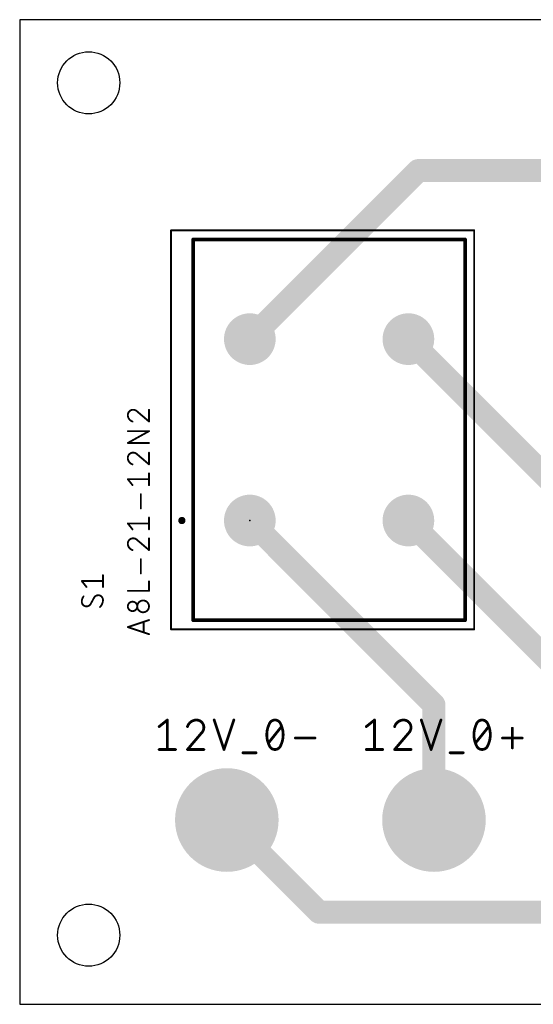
# Model space of a CAD drawing. Extents: x 0 to 67.3, y 0 to 54.3.
# Tile 1 of 3: x 0 to 28.3, y 0 to 54.3. Entities that reach past the tile are written whole.
import ezdxf

# ---------------------------------------------------------------- set-up
doc = ezdxf.new("R2010")
doc.units = 0
for name, color, linetype in [('1', 12, 'CONTINUOUS'), ('17', 110, 'CONTINUOUS'), ('18', 110, 'CONTINUOUS'), ('20', 31, 'CONTINUOUS'), ('21', 253, 'CONTINUOUS'), ('23', 53, 'CONTINUOUS'), ('25', 253, 'CONTINUOUS'), ('27', 253, 'CONTINUOUS'), ('51', 253, 'CONTINUOUS')]:
    doc.layers.add(name, color=color, linetype=linetype)

# ---------------------------------------------------------------- blocks, each defined once
blk = doc.blocks.new('ROUNDP')
at = {"const_width": 0.5}
blk.add_lwpolyline([(0, -0.25, 1), (0, 0.25, 1), (0, -0.25)], format="xyb", dxfattribs=at)
blk = doc.blocks.new('ROUNDV')
at = {"const_width": 0.5}
blk.add_lwpolyline([(0, -0.25, 1), (0, 0.25, 1), (0, -0.25)], format="xyb", dxfattribs=at)

msp = doc.modelspace()

# ---------------------------------------------------------------- linework, layer by layer
at = {"layer": '1', "const_width": 1.27}
for points in [[(12.7, 36.67), (21.99, 45.96)], [(21.99, 45.96), (32.58, 45.96)], [(21.45, 36.67), (31.21, 26.91)], [(12.7, 26.67), (22.86, 16.51)], [(36.83, 11.29), (21.45, 26.67)], [(22.86, 16.51), (22.86, 10.16)], [(16.51, 5.08), (11.43, 10.16)], [(43.18, 5.08), (16.51, 5.08)]]:
    msp.add_lwpolyline(points, dxfattribs=at)
at = {"layer": '1', "const_width": 0.635}
for points in [[(21.99, 46.2775, 1), (21.99, 45.6425)], [(22.2145, 45.7355, 1), (21.7655, 46.1845)], [(12.4755, 36.8945, 1), (12.9245, 36.4455)], [(21.6745, 36.8945, 1), (21.2255, 36.4455)], [(12.9245, 26.8945, 1), (12.4755, 26.4455)], [(21.6745, 26.8945, 1), (21.2255, 26.4455)], [(23.1775, 16.51, 1), (22.5425, 16.51)], [(22.6355, 16.2855, 1), (23.0845, 16.7345)], [(11.6545, 10.3845, 1), (11.2055, 9.9355)], [(22.5425, 10.16, 1), (23.1775, 10.16)], [(16.51, 5.3975, 1), (16.51, 4.7625)], [(16.2855, 4.8555, 1), (16.7345, 5.3045)]]:
    msp.add_lwpolyline(points, format="xyb", dxfattribs=at)
at = {"layer": '20'}
for p, q in [((67.29, 54.28), (0, 54.28)), ((0, 54.28), (0, 0)), ((0, 0), (67.29, 0))]:
    msp.add_line(p, q, dxfattribs=at)
for centre in [(3.81, 50.8), (3.81, 3.81)]:
    msp.add_circle(centre, 1.7145, dxfattribs=at)
at = {"layer": '21', "const_width": 0.1}
for points in [[(9.575, 21.17), (9.575, 42.17)], [(9.575, 42.17), (24.575, 42.17)], [(24.575, 42.17), (24.575, 21.17)], [(24.575, 21.17), (9.575, 21.17)]]:
    msp.add_lwpolyline(points, dxfattribs=at)
at = {"layer": '21'}
for points, const_width in [([(9.6, 42.17, 1), (9.55, 42.17)], 0.05), ([(9.575, 42.195, 1), (9.575, 42.145)], 0.05), ([(24.6, 42.17, 1), (24.55, 42.17)], 0.05), ([(24.575, 42.145, 1), (24.575, 42.195)], 0.05), ([(8.95, 26.77, 1), (8.95, 26.57)], 0.2), ([(8.95, 26.57, 1), (8.95, 26.77)], 0.2), ([(8.95, 26.82, 1), (8.95, 26.72)], 0.1), ([(8.95, 26.62, 1), (8.95, 26.52)], 0.1), ([(8.95, 26.72, 1), (8.95, 26.82)], 0.1), ([(8.95, 26.52, 1), (8.95, 26.62)], 0.1), ([(9.575, 21.195, 1), (9.575, 21.145)], 0.05), ([(9.55, 21.17, 1), (9.6, 21.17)], 0.05), ([(24.55, 21.17, 1), (24.6, 21.17)], 0.05), ([(24.575, 21.145, 1), (24.575, 21.195)], 0.05)]:
    msp.add_lwpolyline(points, format="xyb", dxfattribs=dict(at, const_width=const_width))
at = {"layer": '23'}
msp.add_point((12.7, 26.67), dxfattribs=at)
at = {"layer": '25'}
for points, const_width in [([(3.6874, 23.0079), (3.4278, 23.3324)], 0.1016), ([(3.4278, 23.3324), (4.5962, 23.3324)], 0.1016), ([(4.5962, 23.0079), (4.5962, 23.657)], 0.1016), ([(4.1094, 22.4223), (3.9146, 22.0653)], 0.1016), ([(7.6962, 15.3106), (8.1478, 15.6718)], 0.1524), ([(8.1478, 15.6718), (8.1478, 14.0462)], 0.1524), ([(10.7321, 15.6718), (11.274, 14.0462)], 0.1524), ([(11.274, 14.0462), (11.8159, 15.6718)], 0.1524), ([(19.1262, 15.3106), (19.5778, 15.6718)], 0.1524), ([(19.5778, 15.6718), (19.5778, 14.0462)], 0.1524), ([(22.1621, 15.6718), (22.704, 14.0462)], 0.1524), ([(22.704, 14.0462), (23.2459, 15.6718)], 0.1524), ([(13.7264, 14.4074), (14.4489, 15.3106)], 0.1524), ([(25.1564, 14.4074), (25.8789, 15.3106)], 0.1524), ([(27.1849, 14.1365), (27.1849, 15.2202)], 0.1524), ([(10.027, 14.9493), (9.2593, 14.0462)], 0.1524), ([(15.2131, 14.6784), (16.2968, 14.6784)], 0.1524), ([(21.457, 14.9493), (20.6893, 14.0462)], 0.1524), ([(26.6431, 14.6784), (27.7268, 14.6784)], 0.1524), ([(7.6962, 14.0462), (8.5993, 14.0462)], 0.1524), ([(9.2593, 14.0462), (10.1624, 14.0462)], 0.1524), ([(19.1262, 14.0462), (20.0293, 14.0462)], 0.1524), ([(20.6893, 14.0462), (21.5924, 14.0462)], 0.1524), ([(12.3196, 13.8656), (13.0421, 13.8656)], 0.1524), ([(23.7496, 13.8656), (24.4721, 13.8656)], 0.1524)]:
    msp.add_lwpolyline(points, dxfattribs=dict(at, const_width=const_width))
for points, const_width in [([(3.4476, 23.3483, 1), (3.408, 23.3166)], 0.0508), ([(3.4278, 23.3578, 1), (3.4278, 23.307)], 0.0508), ([(4.6216, 23.657, 1), (4.5708, 23.657)], 0.0508), ([(4.5962, 23.307, 1), (4.5962, 23.3578)], 0.0508), ([(3.6676, 22.992, 1), (3.7073, 23.0238)], 0.0508), ([(4.5708, 23.0079, 1), (4.6216, 23.0079)], 0.0508), ([(3.5252, 22.4872, 0.1623), (3.4278, 22.1951)], 0.1016), ([(3.5455, 22.472, 1), (3.5048, 22.5024)], 0.0508), ([(4.3366, 22.5521, 0.2656), (4.1094, 22.4223)], 0.1016), ([(4.0875, 22.4352, 1), (4.1313, 22.4094)], 0.0508), ([(4.1317, 22.4101, 1), (4.0871, 22.4344)], 0.0508), ([(4.5962, 22.2925, 0.4142), (4.3366, 22.5521)], 0.1016), ([(4.3366, 22.5775, 1), (4.3366, 22.5267)], 0.0508), ([(4.3366, 22.5267, 1), (4.3366, 22.5775)], 0.0508), ([(4.4339, 21.903, 0.2), (4.5962, 22.2925)], 0.1016), ([(4.6216, 22.2925, 1), (4.5708, 22.2925)], 0.0508), ([(4.5708, 22.2925, 1), (4.6216, 22.2925)], 0.0508), ([(3.4278, 22.1951, 0.4142), (3.6874, 21.9354)], 0.1016), ([(3.4532, 22.1951, 1), (3.4024, 22.1951)], 0.0508), ([(3.4024, 22.1951, 1), (3.4532, 22.1951)], 0.0508), ([(3.6874, 21.9354, 0.2656), (3.9146, 22.0653)], 0.1016), ([(3.6874, 21.9608, 1), (3.6874, 21.9101)], 0.0508), ([(3.6874, 21.91, 1), (3.6874, 21.9609)], 0.0508), ([(3.8923, 22.0774, 1), (3.9369, 22.0531)], 0.0508), ([(3.9365, 22.0524, 1), (3.8928, 22.0782)], 0.0508), ([(4.416, 21.921, 1), (4.4518, 21.885)], 0.0508), ([(8.1859, 15.6718, 1), (8.1097, 15.6718)], 0.0762), ([(8.1716, 15.642, 1), (8.124, 15.7016)], 0.0762), ([(9.756, 15.6718, 0.3252), (9.2593, 15.3106)], 0.1524), ([(10.1624, 15.2654, 0.4142), (9.756, 15.6718)], 0.1524), ([(9.756, 15.7099, 1), (9.756, 15.6337)], 0.0762), ([(9.756, 15.6337, 1), (9.756, 15.7099)], 0.0762), ([(10.7683, 15.6838, 1), (10.696, 15.6598)], 0.0762), ([(11.852, 15.6598, 1), (11.7797, 15.6838)], 0.0762), ([(14.0876, 15.6718, 0.3205), (13.7715, 15.446)], 0.1524), ([(14.4037, 15.446, 0.3205), (14.0876, 15.6718)], 0.1524), ([(14.0876, 15.7099, 1), (14.0876, 15.6337)], 0.0762), ([(14.0876, 15.6337, 1), (14.0876, 15.7099)], 0.0762), ([(19.6159, 15.6718, 1), (19.5397, 15.6718)], 0.0762), ([(19.6016, 15.642, 1), (19.554, 15.7016)], 0.0762), ([(21.186, 15.6718, 0.3252), (20.6893, 15.3106)], 0.1524), ([(21.5924, 15.2654, 0.4142), (21.186, 15.6718)], 0.1524), ([(21.186, 15.7099, 1), (21.186, 15.6337)], 0.0762), ([(21.186, 15.6337, 1), (21.186, 15.7099)], 0.0762), ([(22.1983, 15.6838, 1), (22.126, 15.6598)], 0.0762), ([(23.282, 15.6598, 1), (23.2097, 15.6838)], 0.0762), ([(25.5176, 15.6718, 0.3205), (25.2015, 15.446)], 0.1524), ([(25.8337, 15.446, 0.3205), (25.5176, 15.6718)], 0.1524), ([(25.5176, 15.7099, 1), (25.5176, 15.6337)], 0.0762), ([(25.5176, 15.6337, 1), (25.5176, 15.7099)], 0.0762), ([(7.6724, 15.3403, 1), (7.72, 15.2808)], 0.0762), ([(9.2231, 15.3223, 1), (9.2956, 15.2988)], 0.0762), ([(10.027, 14.9493, 0.2053), (10.1624, 15.2654)], 0.1524), ([(10.2005, 15.2654, 1), (10.1243, 15.2654)], 0.0762), ([(10.1243, 15.2654, 1), (10.2005, 15.2654)], 0.0762), ([(13.7715, 15.446, 0.1139), (13.6361, 14.859)], 0.1524), ([(13.7355, 15.4584, 1), (13.8076, 15.4337)], 0.0762), ([(13.8058, 15.4293, 1), (13.7373, 15.4627)], 0.0762), ([(14.5392, 14.859, 0.1139), (14.4037, 15.446)], 0.1524), ([(14.438, 15.4627, 1), (14.3695, 15.4293)], 0.0762), ([(14.3677, 15.4337, 1), (14.4397, 15.4584)], 0.0762), ([(14.4786, 15.2868, 1), (14.4191, 15.3344)], 0.0762), ([(19.1024, 15.3403, 1), (19.15, 15.2808)], 0.0762), ([(20.6531, 15.3223, 1), (20.7256, 15.2988)], 0.0762), ([(21.457, 14.9493, 0.2053), (21.5924, 15.2654)], 0.1524), ([(21.6305, 15.2654, 1), (21.5543, 15.2654)], 0.0762), ([(21.5543, 15.2654, 1), (21.6305, 15.2654)], 0.0762), ([(25.2015, 15.446, 0.1139), (25.0661, 14.859)], 0.1524), ([(25.1655, 15.4584, 1), (25.2376, 15.4337)], 0.0762), ([(25.2358, 15.4293, 1), (25.1673, 15.4627)], 0.0762), ([(25.9692, 14.859, 0.1139), (25.8337, 15.446)], 0.1524), ([(25.868, 15.4627, 1), (25.7995, 15.4293)], 0.0762), ([(25.7977, 15.4337, 1), (25.8697, 15.4584)], 0.0762), ([(25.9086, 15.2868, 1), (25.8491, 15.3344)], 0.0762), ([(27.223, 15.2202, 1), (27.1468, 15.2202)], 0.0762), ([(10.0007, 14.9769, 1), (10.0532, 14.9217)], 0.0762), ([(10.056, 14.9246, 1), (9.9979, 14.974)], 0.0762), ([(13.6361, 14.859, 0.1139), (13.7715, 14.272)], 0.1524), ([(13.6742, 14.859, 1), (13.598, 14.859)], 0.0762), ([(13.598, 14.859, 1), (13.6742, 14.859)], 0.0762), ([(14.4037, 14.272, 0.1139), (14.5392, 14.859)], 0.1524), ([(14.5773, 14.859, 1), (14.5011, 14.859)], 0.0762), ([(14.5011, 14.859, 1), (14.5773, 14.859)], 0.0762), ([(15.2131, 14.7165, 1), (15.2131, 14.6403)], 0.0762), ([(16.2968, 14.6403, 1), (16.2968, 14.7165)], 0.0762), ([(21.4307, 14.9769, 1), (21.4832, 14.9217)], 0.0762), ([(21.486, 14.9246, 1), (21.4279, 14.974)], 0.0762), ([(25.0661, 14.859, 0.1139), (25.2015, 14.272)], 0.1524), ([(25.1042, 14.859, 1), (25.028, 14.859)], 0.0762), ([(25.028, 14.859, 1), (25.1042, 14.859)], 0.0762), ([(25.8337, 14.272, 0.1139), (25.9692, 14.859)], 0.1524), ([(26.0073, 14.859, 1), (25.9311, 14.859)], 0.0762), ([(25.9311, 14.859, 1), (26.0073, 14.859)], 0.0762), ([(26.6431, 14.7165, 1), (26.6431, 14.6403)], 0.0762), ([(27.7268, 14.6403, 1), (27.7268, 14.7165)], 0.0762), ([(7.6962, 14.0843, 1), (7.6962, 14.0081)], 0.0762), ([(8.5993, 14.0081, 1), (8.5993, 14.0843)], 0.0762), ([(9.2593, 14.0843, 1), (9.2593, 14.0081)], 0.0762), ([(10.1624, 14.0081, 1), (10.1624, 14.0843)], 0.0762), ([(13.6966, 14.4312, 1), (13.7561, 14.3836)], 0.0762), ([(13.7715, 14.272, 0.3205), (14.0876, 14.0462)], 0.1524), ([(13.8076, 14.2843, 1), (13.7355, 14.2596)], 0.0762), ([(13.7373, 14.2553, 1), (13.8058, 14.2887)], 0.0762), ([(14.0876, 14.0462, 0.3205), (14.4037, 14.272)], 0.1524), ([(14.0876, 14.0843, 1), (14.0876, 14.0081)], 0.0762), ([(14.0876, 14.0081, 1), (14.0876, 14.0843)], 0.0762), ([(14.3695, 14.2887, 1), (14.438, 14.2553)], 0.0762), ([(14.4397, 14.2596, 1), (14.3677, 14.2843)], 0.0762), ([(19.1262, 14.0843, 1), (19.1262, 14.0081)], 0.0762), ([(20.0293, 14.0081, 1), (20.0293, 14.0843)], 0.0762), ([(20.6893, 14.0843, 1), (20.6893, 14.0081)], 0.0762), ([(21.5924, 14.0081, 1), (21.5924, 14.0843)], 0.0762), ([(25.1266, 14.4312, 1), (25.1861, 14.3836)], 0.0762), ([(25.2015, 14.272, 0.3205), (25.5176, 14.0462)], 0.1524), ([(25.2376, 14.2843, 1), (25.1655, 14.2596)], 0.0762), ([(25.1673, 14.2553, 1), (25.2358, 14.2887)], 0.0762), ([(25.5176, 14.0462, 0.3205), (25.8337, 14.272)], 0.1524), ([(25.5176, 14.0843, 1), (25.5176, 14.0081)], 0.0762), ([(25.5176, 14.0081, 1), (25.5176, 14.0843)], 0.0762), ([(25.7995, 14.2887, 1), (25.868, 14.2553)], 0.0762), ([(25.8697, 14.2596, 1), (25.7977, 14.2843)], 0.0762), ([(27.1468, 14.1365, 1), (27.223, 14.1365)], 0.0762), ([(8.1097, 14.0462, 1), (8.1859, 14.0462)], 0.0762), ([(9.2303, 14.0709, 1), (9.2884, 14.0215)], 0.0762), ([(11.2379, 14.0582, 1), (11.3101, 14.0342)], 0.0762), ([(11.2379, 14.0342, 1), (11.3101, 14.0582)], 0.0762), ([(12.3196, 13.9037, 1), (12.3196, 13.8275)], 0.0762), ([(13.0421, 13.8275, 1), (13.0421, 13.9037)], 0.0762), ([(19.5397, 14.0462, 1), (19.6159, 14.0462)], 0.0762), ([(20.6603, 14.0709, 1), (20.7184, 14.0215)], 0.0762), ([(22.6679, 14.0582, 1), (22.7401, 14.0342)], 0.0762), ([(22.6679, 14.0342, 1), (22.7401, 14.0582)], 0.0762), ([(23.7496, 13.9037, 1), (23.7496, 13.8275)], 0.0762), ([(24.4721, 13.8275, 1), (24.4721, 13.9037)], 0.0762)]:
    msp.add_lwpolyline(points, format="xyb", dxfattribs=dict(at, const_width=const_width))
at = {"layer": '27'}
for points, const_width in [([(6.2599, 32.7763, 0.4142), (5.9678, 32.4842)], 0.1016), ([(6.4871, 32.6789, 0.2053), (6.2599, 32.7763)], 0.1016), ([(6.2599, 32.8017, 1), (6.2599, 32.7509)], 0.0508), ([(6.2599, 32.7509, 1), (6.2599, 32.8017)], 0.0508), ([(6.5035, 32.6983, 1), (6.4706, 32.6596)], 0.0508), ([(6.4687, 32.6614, 1), (6.5055, 32.6965)], 0.0508), ([(7.1616, 32.7763, 1), (7.1108, 32.7763)], 0.0508), ([(5.9678, 32.4842, 0.3252), (6.2274, 32.1272)], 0.1016), ([(5.9932, 32.4842, 1), (5.9424, 32.4842)], 0.0508), ([(5.9424, 32.4842, 1), (5.9932, 32.4842)], 0.0508), ([(6.2196, 32.103, 1), (6.2353, 32.1514)], 0.0508), ([(7.1108, 32.1272, 1), (7.1616, 32.1272)], 0.0508), ([(7.1197, 32.1078, 1), (7.1527, 32.1465)], 0.0508), ([(5.9678, 31.6206, 1), (5.9678, 31.5698)], 0.0508), ([(7.1485, 31.573, 1), (7.1239, 31.6174)], 0.0508), ([(7.1362, 31.5698, 1), (7.1362, 31.6206)], 0.0508), ([(5.9678, 30.9715, 1), (5.9678, 30.9207)], 0.0508), ([(5.9555, 30.9683, 1), (5.9801, 30.9239)], 0.0508), ([(7.1362, 30.9207, 1), (7.1362, 30.9715)], 0.0508), ([(6.2599, 30.4141, 0.4142), (5.9678, 30.122)], 0.1016), ([(6.4871, 30.3167, 0.2053), (6.2599, 30.4141)], 0.1016), ([(6.2599, 30.4395, 1), (6.2599, 30.3887)], 0.0508), ([(6.2599, 30.3887, 1), (6.2599, 30.4395)], 0.0508), ([(7.1616, 30.4141, 1), (7.1108, 30.4141)], 0.0508), ([(5.9678, 30.122, 0.3252), (6.2274, 29.765)], 0.1016), ([(5.9932, 30.122, 1), (5.9424, 30.122)], 0.0508), ([(5.9424, 30.122, 1), (5.9932, 30.122)], 0.0508), ([(6.5035, 30.3361, 1), (6.4706, 30.2974)], 0.0508), ([(6.4687, 30.2992, 1), (6.5055, 30.3343)], 0.0508), ([(6.2196, 29.7408, 1), (6.2353, 29.7892)], 0.0508), ([(7.1108, 29.765, 1), (7.1616, 29.765)], 0.0508), ([(7.1616, 29.2711, 1), (7.1108, 29.2711)], 0.0508), ([(7.1197, 29.7456, 1), (7.1527, 29.7844)], 0.0508), ([(5.9678, 28.972, 1), (5.9678, 28.9212)], 0.0508), ([(5.9876, 28.9624, 1), (5.948, 28.9307)], 0.0508), ([(7.1362, 28.9212, 1), (7.1362, 28.972)], 0.0508), ([(6.2076, 28.6061, 1), (6.2473, 28.6379)], 0.0508), ([(7.1108, 28.622, 1), (7.1616, 28.622)], 0.0508), ([(6.7072, 28.1168, 1), (6.6564, 28.1168)], 0.0508), ([(6.6564, 27.3379, 1), (6.7072, 27.3379)], 0.0508), ([(7.1616, 26.8327, 1), (7.1108, 26.8327)], 0.0508), ([(5.9678, 26.5336, 1), (5.9678, 26.4828)], 0.0508), ([(5.9876, 26.524, 1), (5.948, 26.4923)], 0.0508), ([(6.2076, 26.1677, 1), (6.2473, 26.1995)], 0.0508), ([(7.1108, 26.1836, 1), (7.1616, 26.1836)], 0.0508), ([(7.1362, 26.4828, 1), (7.1362, 26.5336)], 0.0508), ([(6.2599, 25.6897, 0.4142), (5.9678, 25.3976)], 0.1016), ([(6.4871, 25.5923, 0.2053), (6.2599, 25.6897)], 0.1016), ([(6.2599, 25.7151, 1), (6.2599, 25.6643)], 0.0508), ([(6.2599, 25.6643, 1), (6.2599, 25.7151)], 0.0508), ([(6.5035, 25.6117, 1), (6.4706, 25.573)], 0.0508), ([(6.4687, 25.5748, 1), (6.5055, 25.6099)], 0.0508), ([(7.1616, 25.6897, 1), (7.1108, 25.6897)], 0.0508), ([(5.9678, 25.3976, 0.3252), (6.2274, 25.0406)], 0.1016), ([(5.9932, 25.3976, 1), (5.9424, 25.3976)], 0.0508), ([(5.9424, 25.3976, 1), (5.9932, 25.3976)], 0.0508), ([(6.2196, 25.0164, 1), (6.2353, 25.0648)], 0.0508), ([(7.1108, 25.0406, 1), (7.1616, 25.0406)], 0.0508), ([(7.1197, 25.0213, 1), (7.1527, 25.06)], 0.0508), ([(6.7072, 24.5354, 1), (6.6564, 24.5354)], 0.0508), ([(6.6564, 23.7565, 1), (6.7072, 23.7565)], 0.0508), ([(7.1616, 23.3143, 1), (7.1108, 23.3143)], 0.0508), ([(5.9678, 22.8204, 1), (5.9678, 22.7696)], 0.0508), ([(7.1108, 22.795, 1), (7.1616, 22.795)], 0.0508), ([(7.1362, 22.7696, 1), (7.1362, 22.8204)], 0.0508), ([(6.8116, 22.2607, 1), (6.8116, 21.6116)], 0.1016), ([(6.8116, 21.6116, 1), (6.8116, 22.2607)], 0.1016), ([(6.8116, 22.2861, 1), (6.8116, 22.2353)], 0.0508), ([(6.8116, 22.2353, 1), (6.8116, 22.2861)], 0.0508), ([(6.2274, 22.1958, 1), (6.2274, 21.6765)], 0.1016), ([(6.2274, 21.6765, 1), (6.2274, 22.1958)], 0.1016), ([(6.2274, 22.2212, 1), (6.2274, 22.1704)], 0.0508), ([(6.2274, 21.7019, 1), (6.2274, 21.6511)], 0.0508), ([(6.2274, 22.1704, 1), (6.2274, 22.2212)], 0.0508), ([(6.2274, 21.6511, 1), (6.2274, 21.7019)], 0.0508), ([(6.8116, 21.637, 1), (6.8116, 21.5862)], 0.0508), ([(6.8116, 21.5862, 1), (6.8116, 21.637)], 0.0508), ([(7.1442, 21.1585, 1), (7.1282, 21.2067)], 0.0508), ([(5.9758, 20.8173, 1), (5.9598, 20.7691)], 0.0508), ([(5.9598, 20.8173, 1), (5.9758, 20.7691)], 0.0508), ([(6.8695, 21.0853, 1), (6.8187, 21.0853)], 0.0508), ([(6.8187, 20.5011, 1), (6.8695, 20.5011)], 0.0508), ([(7.1282, 20.3796, 1), (7.1442, 20.4278)], 0.0508)]:
    msp.add_lwpolyline(points, format="xyb", dxfattribs=dict(at, const_width=const_width))
at = {"layer": '27', "const_width": 0.1016}
for points in [[(6.4871, 32.6789), (7.1362, 32.1272)], [(7.1362, 32.1272), (7.1362, 32.7763)], [(5.9678, 30.9461), (7.1362, 31.5952)], [(7.1362, 31.5952), (5.9678, 31.5952)], [(7.1362, 30.9461), (5.9678, 30.9461)], [(7.1362, 29.765), (7.1362, 30.4141)], [(6.4871, 30.3167), (7.1362, 29.765)], [(7.1362, 28.622), (7.1362, 29.2711)], [(6.2274, 28.622), (5.9678, 28.9466)], [(5.9678, 28.9466), (7.1362, 28.9466)], [(6.6818, 27.3379), (6.6818, 28.1168)], [(7.1362, 26.1836), (7.1362, 26.8327)], [(6.2274, 26.1836), (5.9678, 26.5082)], [(5.9678, 26.5082), (7.1362, 26.5082)], [(6.4871, 25.5923), (7.1362, 25.0406)], [(7.1362, 25.0406), (7.1362, 25.6897)], [(6.6818, 23.7565), (6.6818, 24.5354)], [(7.1362, 22.795), (7.1362, 23.3143)], [(5.9678, 22.795), (7.1362, 22.795)], [(5.9678, 20.7932), (7.1362, 21.1826)], [(7.1362, 20.4037), (5.9678, 20.7932)], [(6.8441, 21.0853), (6.8441, 20.5011)]]:
    msp.add_lwpolyline(points, dxfattribs=at)
at = {"layer": '51'}
for points, const_width in [([(8.35, 20.67), (8.35, 42.67)], 0.1), ([(8.35, 42.67), (25.075, 42.67)], 0.1), ([(25.075, 42.67), (25.075, 20.67)], 0.1), ([(9.575, 21.17), (9.575, 42.17)], 0.2), ([(9.575, 42.17), (24.575, 42.17)], 0.2), ([(24.575, 42.17), (24.575, 21.17)], 0.2), ([(24.575, 21.17), (9.575, 21.17)], 0.2), ([(25.075, 20.67), (8.35, 20.67)], 0.1)]:
    msp.add_lwpolyline(points, dxfattribs=dict(at, const_width=const_width))
for points, const_width in [([(8.375, 42.67, 1), (8.325, 42.67)], 0.05), ([(8.35, 42.695, 1), (8.35, 42.645)], 0.05), ([(25.1, 42.67, 1), (25.05, 42.67)], 0.05), ([(25.075, 42.645, 1), (25.075, 42.695)], 0.05), ([(9.625, 42.17, 1), (9.525, 42.17)], 0.1), ([(9.575, 42.22, 1), (9.575, 42.12)], 0.1), ([(24.625, 42.17, 1), (24.525, 42.17)], 0.1), ([(24.575, 42.12, 1), (24.575, 42.22)], 0.1), ([(9.575, 21.22, 1), (9.575, 21.12)], 0.1), ([(9.525, 21.17, 1), (9.625, 21.17)], 0.1), ([(24.525, 21.17, 1), (24.625, 21.17)], 0.1), ([(24.575, 21.12, 1), (24.575, 21.22)], 0.1), ([(8.35, 20.695, 1), (8.35, 20.645)], 0.05), ([(8.325, 20.67, 1), (8.375, 20.67)], 0.05), ([(25.05, 20.67, 1), (25.1, 20.67)], 0.05), ([(25.075, 20.645, 1), (25.075, 20.695)], 0.05)]:
    msp.add_lwpolyline(points, format="xyb", dxfattribs=dict(at, const_width=const_width))

# ---------------------------------------------------------------- block references
at = {"layer": '17', "xscale": 2.85, "yscale": 2.85, "rotation": 90}
for p in [(12.7, 36.67), (12.7, 36.67), (21.45, 36.67), (21.45, 36.67), (12.7, 26.67), (12.7, 26.67), (21.45, 26.67), (21.45, 26.67)]:
    msp.add_blockref('ROUNDP', p, dxfattribs=at)
at = {"layer": '18', "xscale": 5.715, "yscale": 5.715}
for p in [(11.43, 10.16), (11.43, 10.16), (22.86, 10.16), (22.86, 10.16)]:
    msp.add_blockref('ROUNDV', p, dxfattribs=at)

doc.saveas('drawing.dxf')
